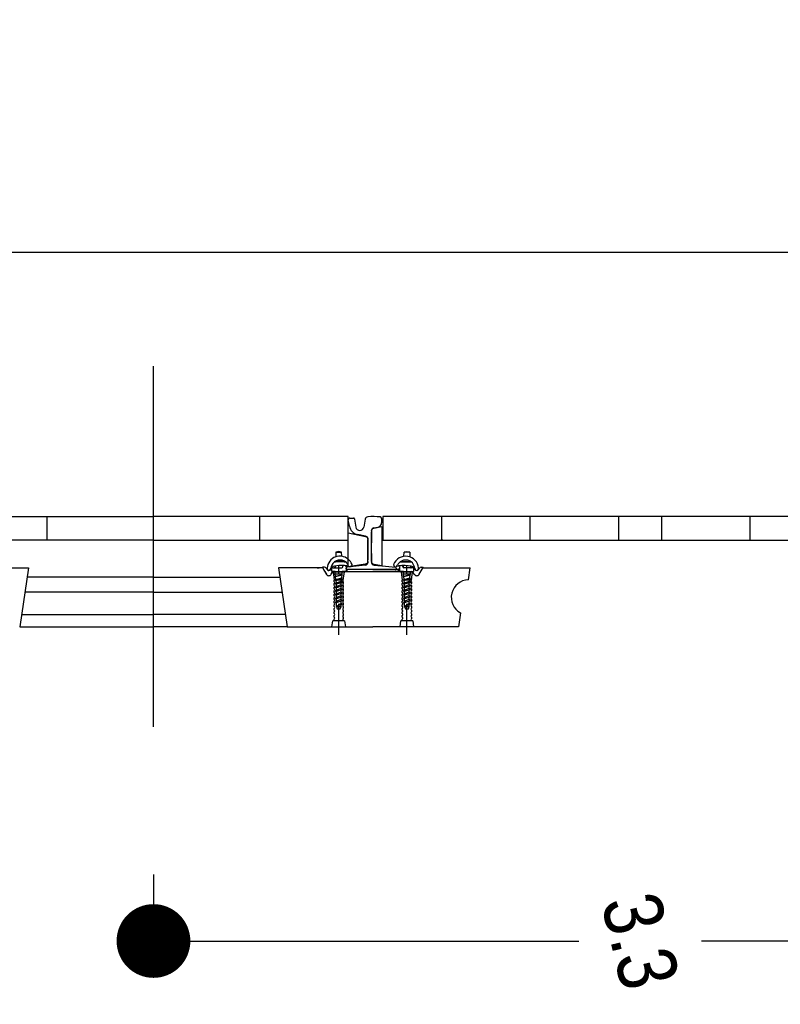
# Model space of a CAD drawing. Header units: millimetres. Extents: x 96940 to 101272, y 432237 to 434659.
# Tile 7 of 256: x 97644.79 to 97647.37, y 432595.48 to 432598.82. Entities that reach past the tile are written whole.
import ezdxf

# ---------------------------------------------------------------- set-up
doc = ezdxf.new("R2010")
doc.units = ezdxf.units.MM
doc.linetypes.add('GWI_DASHED', pattern=[5, 3.5, -1.5])
for name, color, linetype in [('NW_IP_maatvoering', 15, 'Continuous'), ('NW_profiel', 7, 'Continuous'), ('NW_profiel_maatvoering', 9, 'Continuous'), ('R_BN_T_N_Halte_Blindengeleidelijn', 9, 'Continuous')]:
    doc.layers.add(name, color=color, linetype=linetype)
doc.styles.add('Arial Narrow', font='ARIALN.TTF')
doc.styles.get("Standard").update_dxf_attribs({"font": 'romans.shx'})
doc.dimstyles.new('DSV_0500', dxfattribs={"dimtxt": 0.8, "dimasz": 0.25, "dimexe": 0, "dimexo": 0.5, "dimgap": 0.1, "dimtad": 0, "dimtih": 1, "dimtoh": 1, "dimdsep": 46, "dimtxsty": 'Arial Narrow', "dimblk": 'DOT', "dimcen": 0.25, "dimaunit": 2, "dimazin": 2, "dimtfac": 1, "dimtmove": 1, "dimatfit": 3, "dimfxl": 1, "dimtolj": 1, "dimtzin": 0, "dimarcsym": 0})
doc.dimstyles.get("Standard").update_dxf_attribs({"dimtxt": 0.18, "dimasz": 0.18, "dimexe": 0.18, "dimexo": 0.0625, "dimgap": 0.09, "dimtad": 0, "dimtih": 1, "dimtoh": 1, "dimdec": 4, "dimzin": 0, "dimdsep": 46, "dimtxsty": 'Standard', "dimcen": 0.09, "dimadec": 0, "dimazin": 0, "dimtfac": 1, "dimtdec": 4, "dimtofl": 0, "dimtmove": 0, "dimatfit": 3, "dimfxl": 1, "dimtolj": 1, "dimtzin": 0, "dimarcsym": 0})

# ---------------------------------------------------------------- blocks, each defined once
blk = doc.blocks.new('_Dot')
at = {"color": 0, "linetype": 'ByBlock', "lineweight": -2}
blk.add_line((-0.5, 0), (-1, 0), dxfattribs=at)
at = {"color": 0, "linetype": 'ByBlock', "const_width": 0.5}
blk.add_lwpolyline([(-0.25, 0, 1), (0.25, 0, 1)], format="xyb", close=True, dxfattribs=at)
blk = doc.blocks.new('*D59')
at = {"layer": 'Defpoints', "color": 0, "transparency": 16777216}
for p in [(97645.2418, 432596.4186), (97648.5418, 432596.4186), (97648.5418, 432595.6927)]:
    blk.add_point(p, dxfattribs=at)
at = {"layer": 'NW_IP_maatvoering', "color": 0, "lineweight": -2, "transparency": 16777216}
for p, q in [((97645.2418, 432595.9186), (97645.2418, 432595.6927)), ((97648.5418, 432595.9186), (97648.5418, 432595.6927)), ((97645.4918, 432595.6927), (97646.6839, 432595.6927)), ((97648.2918, 432595.6927), (97647.0996, 432595.6927))]:
    blk.add_line(p, q, dxfattribs=at)
at = {"layer": 'NW_IP_maatvoering', "color": 0, "lineweight": -2, "transparency": 16777216, "xscale": 0.25, "yscale": 0.25, "zscale": 0.25}
for p, rotation in [((97645.2418, 432595.6927), 179.999999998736), ((97648.5418, 432595.6927), 359.999999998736)]:
    blk.add_blockref('_Dot', p, dxfattribs=dict(at, rotation=rotation))
at = {"layer": 'NW_IP_maatvoering', "color": 0, "transparency": 16777216, "insert": (97646.8918, 432595.6927), "char_height": 0.2, "attachment_point": 5, "rotation": 283.4821, "style": 'Arial Narrow'}
blk.add_mtext('\\A1;3.3', dxfattribs=at)
blk = doc.blocks.new('*D53')
at = {"layer": 'Defpoints', "color": 0, "linetype": 'Continuous', "ltscale": 0.05, "transparency": 16777216}
for p in [(97638.9518, 432601.1575), (97660.3418, 432601.1575), (97660.3418, 432598.0292)]:
    blk.add_point(p, dxfattribs=at)
at = {"layer": 'R_BN_T_N_Halte_Blindengeleidelijn', "color": 0, "linetype": 'Continuous', "lineweight": -2, "ltscale": 0.05, "transparency": 16777216}
for p, q in [((97638.9518, 432601.095), (97638.9518, 432597.8492)), ((97660.3418, 432601.095), (97660.3418, 432597.8492)), ((97639.1318, 432598.0292), (97649.7505, 432598.0292)), ((97660.1618, 432598.0292), (97650.9934, 432598.0292))]:
    blk.add_line(p, q, dxfattribs=at)
at = {"layer": 'R_BN_T_N_Halte_Blindengeleidelijn', "color": 0, "linetype": 'Continuous', "ltscale": 0.05, "transparency": 16777216}
for points in [[(97639.1318, 432598.0592), (97639.1318, 432597.9992), (97638.9518, 432598.0292)], [(97660.1618, 432598.0592), (97660.1618, 432597.9992), (97660.3418, 432598.0292)]]:
    blk.add_solid(points, dxfattribs=at)
at = {"layer": 'R_BN_T_N_Halte_Blindengeleidelijn', "color": 0, "linetype": 'Continuous', "ltscale": 0.05, "transparency": 16777216, "insert": (97650.3719, 432598.0292), "char_height": 0.18, "attachment_point": 5}
blk.add_mtext('\\A1;21.3900', dxfattribs=at)

msp = doc.modelspace()

# ---------------------------------------------------------------- linework, layer by layer
at = {"layer": 'NW_profiel', "color": 1}
for p, q in [((97644.76066, 432597.13207), (97645.24182, 432597.13207)), ((97644.88142, 432597.05207), (97644.88142, 432597.13207)), ((97645.72298, 432597.13207), (97645.24182, 432597.13207)), ((97645.60222, 432597.05207), (97645.60222, 432597.13207)), ((97645.79998, 432597.13207), (97645.72298, 432597.13207)), ((97645.90222, 432597.13207), (97645.79998, 432597.13207)), ((97645.90222, 432597.05207), (97645.90222, 432597.13207)), ((97646.01873, 432597.13207), (97646.01873, 432597.05207)), ((97647.5648, 432597.13207), (97646.01873, 432597.13207)), ((97646.21873, 432597.05207), (97646.21873, 432597.13207)), ((97646.51873, 432597.05207), (97646.51873, 432597.13207)), ((97646.81873, 432597.05207), (97646.81873, 432597.13207)), ((97646.9648, 432597.05207), (97646.9648, 432597.13207)), ((97647.2648, 432597.05207), (97647.2648, 432597.13207)), ((97645.24182, 432597.05207), (97644.58142, 432597.05207)), ((97645.24182, 432597.05207), (97645.90222, 432597.05207)), ((97645.96847, 432596.98317), (97645.96847, 432597.05377)), ((97645.96847, 432596.98507), (97645.96847, 432597.05377)), ((97645.96847, 432596.98317), (97645.96847, 432597.05377)), ((97645.98047, 432597.08392), (97645.98047, 432597.0429)), ((97645.98047, 432596.97992), (97645.98047, 432597.08047)), ((97646.01873, 432597.05207), (97647.5648, 432597.05207)), ((97646.22272, 432597.05207), (97646.21622, 432597.05207)), ((97645.96847, 432596.98257), (97645.96847, 432596.98507)), ((97645.98047, 432597.00724), (97645.98047, 432596.97752)), ((97644.68054, 432596.95806), (97644.81836, 432596.95806)), ((97644.81836, 432596.95806), (97644.78836, 432596.75806)), ((97645.8031, 432596.95806), (97645.66528, 432596.95806)), ((97645.66528, 432596.95806), (97645.69528, 432596.75806)), ((97645.79712, 432596.95806), (97645.8031, 432596.95806)), ((97645.81543, 432596.95806), (97645.8031, 432596.95806)), ((97645.81446, 432596.96002), (97645.81446, 432596.95952)), ((97645.82116, 432596.96002), (97645.81446, 432596.96002)), ((97645.81446, 432596.95952), (97645.82808, 432596.93622)), ((97645.82238, 432596.94606), (97645.81543, 432596.95806)), ((97645.82238, 432596.94606), (97645.81543, 432596.95806)), ((97645.82807, 432596.95605), (97645.82957, 432596.95348)), ((97645.84341, 432596.95352), (97645.8437, 432596.95402)), ((97645.84695, 432596.94606), (97645.84695, 432596.95712)), ((97645.85063, 432596.95802), (97645.85778, 432596.95803)), ((97645.85063, 432596.95802), (97645.85469, 432596.95802)), ((97645.85606, 432596.95802), (97645.85469, 432596.95802)), ((97645.85606, 432596.95802), (97645.85811, 432596.95802)), ((97645.85778, 432596.96433), (97645.85778, 432596.95802)), ((97645.85811, 432596.95802), (97645.87985, 432596.95802)), ((97645.88381, 432596.96139), (97645.88414, 432596.96353)), ((97645.89327, 432596.96482), (97645.89528, 432596.96206)), ((97645.89528, 432596.96206), (97645.89528, 432596.94606)), ((97645.89528, 432596.95802), (97645.89535, 432596.95802)), ((97645.89528, 432596.95506), (97645.89528, 432596.95735)), ((97645.89778, 432596.94606), (97645.89778, 432596.9521)), ((97645.89778, 432596.9521), (97645.89778, 432596.94606)), ((97645.98528, 432596.95206), (97645.89828, 432596.95206)), ((97646.07228, 432596.95206), (97645.98528, 432596.95206)), ((97646.07278, 432596.94606), (97646.07278, 432596.9521)), ((97646.07691, 432596.9643), (97646.07528, 432596.96206)), ((97646.07528, 432596.96206), (97646.07528, 432596.94606)), ((97646.07528, 432596.95506), (97646.07528, 432596.95735)), ((97646.08641, 432596.96353), (97646.08674, 432596.96143)), ((97646.08878, 432596.95855), (97646.08878, 432596.96616)), ((97646.11244, 432596.95802), (97646.09068, 432596.95809)), ((97646.11449, 432596.95802), (97646.11244, 432596.95802)), ((97646.11278, 432596.96433), (97646.11278, 432596.95802)), ((97646.11993, 432596.95802), (97646.11278, 432596.95803)), ((97646.11449, 432596.95802), (97646.11586, 432596.95802)), ((97646.11993, 432596.95802), (97646.11586, 432596.95802)), ((97646.12361, 432596.95712), (97646.12361, 432596.94606)), ((97646.12715, 432596.95352), (97646.12686, 432596.95402)), ((97646.14249, 432596.95605), (97646.14098, 432596.95348)), ((97646.1425, 432596.93625), (97646.15609, 432596.95952)), ((97646.14939, 432596.96002), (97646.15609, 432596.96002)), ((97646.15524, 432596.95806), (97646.31518, 432596.95806)), ((97646.15609, 432596.95952), (97646.15609, 432596.96002)), ((97646.17408, 432596.95806), (97646.18216, 432596.95806)), ((97646.18628, 432596.95806), (97646.20178, 432596.95806)), ((97646.20878, 432596.95806), (97646.22428, 432596.95806)), ((97646.30915, 432596.91802), (97646.31518, 432596.95806)), ((97645.24182, 432596.92706), (97644.81371, 432596.92706)), ((97645.24182, 432596.92706), (97645.66993, 432596.92706)), ((97645.82238, 432596.94606), (97645.82806, 432596.93625)), ((97645.82238, 432596.94606), (97645.82806, 432596.93625)), ((97645.8445, 432596.93625), (97645.84787, 432596.94207)), ((97645.8445, 432596.93625), (97645.84787, 432596.94207)), ((97645.84451, 432596.93627), (97645.84811, 432596.94252)), ((97645.85418, 432596.94602), (97645.84695, 432596.94606)), ((97645.85395, 432596.94602), (97645.85418, 432596.94602)), ((97645.85418, 432596.94602), (97645.85606, 432596.94602)), ((97645.85778, 432596.94606), (97645.85478, 432596.94606)), ((97645.85479, 432596.94606), (97645.86978, 432596.94606)), ((97645.85479, 432596.94606), (97645.86978, 432596.94606)), ((97645.85811, 432596.94602), (97645.85606, 432596.94602)), ((97645.85778, 432596.94606), (97645.85778, 432596.94602)), ((97645.86978, 432596.94606), (97645.98528, 432596.94606)), ((97645.89528, 432596.94606), (97645.88178, 432596.94606)), ((97645.98528, 432596.94606), (97646.10078, 432596.94606)), ((97646.08878, 432596.94606), (97645.98528, 432596.94606)), ((97646.07528, 432596.94606), (97646.08878, 432596.94606)), ((97646.08878, 432596.94606), (97646.12361, 432596.94606)), ((97646.10078, 432596.94606), (97646.11577, 432596.94606)), ((97646.11278, 432596.94606), (97646.11638, 432596.94602)), ((97646.12605, 432596.93627), (97646.12244, 432596.94252)), ((97645.24182, 432596.87611), (97644.80607, 432596.87611)), ((97645.24182, 432596.87611), (97645.67757, 432596.87611)), ((97644.79465, 432596.80001), (97645.24182, 432596.80001)), ((97645.68899, 432596.80001), (97645.24182, 432596.80001)), ((97646.28239, 432596.80547), (97646.27528, 432596.75806)), ((97644.78836, 432596.75806), (97645.24182, 432596.75806)), ((97645.69528, 432596.75806), (97645.24182, 432596.75806)), ((97645.69528, 432596.75806), (97645.98528, 432596.75806)), ((97646.27528, 432596.75806), (97645.98528, 432596.75806))]:
    msp.add_line(p, q, dxfattribs=at)
at = {"layer": 'NW_profiel', "color": 7}
for p, q in [((97645.90586, 432597.09977), (97645.90228, 432597.12125)), ((97645.90722, 432597.12707), (97645.92001, 432597.12707)), ((97645.92297, 432597.12456), (97645.92322, 432597.12307)), ((97645.92322, 432597.12307), (97645.92764, 432597.09652)), ((97645.95922, 432597.12307), (97645.9548, 432597.0966)), ((97646.01522, 432597.12573), (97646.01522, 432597.11137)), ((97645.98797, 432597.09362), (97646.00316, 432597.09666)), ((97645.96043, 432597.06583), (97645.93352, 432597.07121)), ((97645.96847, 432597.05634), (97645.96847, 432596.98507)), ((97645.96847, 432597.05533), (97645.96847, 432597.05602)), ((97645.98047, 432596.97992), (97645.98047, 432597.08047)), ((97645.89528, 432596.95506), (97645.89528, 432596.95735)), ((97645.95946, 432596.96757), (97645.89798, 432596.96033)), ((97645.96847, 432596.97752), (97645.96847, 432596.98257)), ((97645.98947, 432596.96757), (97646.02814, 432596.9637)), ((97646.02814, 432596.9637), (97646.06176, 432596.96034)), ((97646.06447, 432596.95735), (97646.06447, 432596.95507))]:
    msp.add_line(p, q, dxfattribs=at)
at = {"layer": 'NW_profiel', "color": 15, "ltscale": 0.03}
for p, q in [((97645.86028, 432597.01089), (97645.8595, 432596.99529)), ((97645.86978, 432597.01389), (97645.86028, 432597.01089)), ((97645.86028, 432597.01089), (97645.87928, 432597.01089)), ((97645.87928, 432597.01089), (97645.86978, 432597.01389)), ((97645.87996, 432596.99729), (97645.87928, 432597.01089)), ((97646.0906, 432596.99729), (97646.09128, 432597.01089)), ((97646.09128, 432597.01089), (97646.10078, 432597.01389)), ((97646.11028, 432597.01089), (97646.09128, 432597.01089)), ((97646.10078, 432597.01389), (97646.11028, 432597.01089)), ((97646.11028, 432597.01089), (97646.11105, 432596.99529)), ((97645.89221, 432596.97889), (97645.85582, 432596.97889)), ((97645.8668, 432596.98389), (97645.88122, 432596.98389)), ((97645.88778, 432596.97889), (97645.89221, 432596.97889)), ((97646.07834, 432596.97889), (97646.11474, 432596.97889)), ((97646.10375, 432596.98389), (97646.08933, 432596.98389)), ((97645.88928, 432596.94306), (97645.85028, 432596.94306)), ((97645.85038, 432596.94306), (97645.85438, 432596.91706)), ((97645.85263, 432596.94306), (97645.85408, 432596.94506)), ((97645.85408, 432596.94506), (97645.88547, 432596.94506)), ((97645.85767, 432596.93765), (97645.85767, 432596.94606)), ((97645.85894, 432596.92971), (97645.85788, 432596.93765)), ((97645.85894, 432596.92971), (97645.85788, 432596.93765)), ((97645.85788, 432596.93765), (97645.88188, 432596.93765)), ((97645.85788, 432596.93765), (97645.88188, 432596.93765)), ((97645.85788, 432596.92865), (97645.88188, 432596.93486)), ((97645.85788, 432596.92865), (97645.88188, 432596.93486)), ((97645.85894, 432596.92971), (97645.85788, 432596.92865)), ((97645.85894, 432596.92971), (97645.85788, 432596.92865)), ((97645.85913, 432596.92832), (97645.85788, 432596.92865)), ((97645.85913, 432596.92832), (97645.85788, 432596.92865)), ((97645.85788, 432596.91615), (97645.88188, 432596.92236)), ((97645.86041, 432596.91868), (97645.85788, 432596.91615)), ((97645.85894, 432596.92971), (97645.88155, 432596.93516)), ((97645.85894, 432596.92971), (97645.88155, 432596.93516)), ((97645.85913, 432596.92832), (97645.88188, 432596.93486)), ((97645.85913, 432596.92832), (97645.88188, 432596.93486)), ((97645.86041, 432596.91868), (97645.85913, 432596.92832)), ((97645.86041, 432596.91868), (97645.88006, 432596.92401)), ((97645.86077, 432596.91538), (97645.88188, 432596.92236)), ((97645.87858, 432596.91285), (97645.87975, 432596.92165)), ((97645.88006, 432596.92401), (97645.8815, 432596.93475)), ((97645.88188, 432596.92236), (97645.88006, 432596.92401)), ((97645.88155, 432596.93516), (97645.88188, 432596.93765)), ((97645.88155, 432596.93516), (97645.88188, 432596.93765)), ((97645.88188, 432596.93486), (97645.88155, 432596.93516)), ((97645.88188, 432596.93486), (97645.88155, 432596.93516)), ((97645.88167, 432596.93765), (97645.88167, 432596.94606)), ((97645.88538, 432596.91706), (97645.88938, 432596.94306)), ((97645.88547, 432596.94506), (97645.88693, 432596.94306)), ((97646.08128, 432596.94306), (97646.08528, 432596.91706)), ((97646.12028, 432596.94306), (97646.08128, 432596.94306)), ((97646.08363, 432596.94306), (97646.08508, 432596.94506)), ((97646.08508, 432596.94506), (97646.11647, 432596.94506)), ((97646.08878, 432596.93765), (97646.08878, 432596.94606)), ((97646.08984, 432596.92971), (97646.08878, 432596.93765)), ((97646.08984, 432596.92971), (97646.08878, 432596.93765)), ((97646.08878, 432596.93765), (97646.11278, 432596.93765)), ((97646.08878, 432596.93765), (97646.11278, 432596.93765)), ((97646.08878, 432596.92865), (97646.11278, 432596.93486)), ((97646.08878, 432596.92865), (97646.11278, 432596.93486)), ((97646.08984, 432596.92971), (97646.08878, 432596.92865)), ((97646.08984, 432596.92971), (97646.08878, 432596.92865)), ((97646.09002, 432596.92832), (97646.08878, 432596.92865)), ((97646.09002, 432596.92832), (97646.08878, 432596.92865)), ((97646.08878, 432596.91615), (97646.11278, 432596.92236)), ((97646.09131, 432596.91868), (97646.08878, 432596.91615)), ((97646.08984, 432596.92971), (97646.11245, 432596.93516)), ((97646.08984, 432596.92971), (97646.11245, 432596.93516)), ((97646.09002, 432596.92832), (97646.11278, 432596.93486)), ((97646.09002, 432596.92832), (97646.11278, 432596.93486)), ((97646.09131, 432596.91868), (97646.09002, 432596.92832)), ((97646.09131, 432596.91868), (97646.11096, 432596.92401)), ((97646.09167, 432596.91538), (97646.11278, 432596.92236)), ((97646.10947, 432596.91285), (97646.11064, 432596.92165)), ((97646.11096, 432596.92401), (97646.11239, 432596.93475)), ((97646.11278, 432596.92236), (97646.11096, 432596.92401)), ((97646.11245, 432596.93516), (97646.11278, 432596.93765)), ((97646.11245, 432596.93516), (97646.11278, 432596.93765)), ((97646.11278, 432596.93486), (97646.11245, 432596.93516)), ((97646.11278, 432596.93486), (97646.11245, 432596.93516)), ((97646.11278, 432596.93765), (97646.11278, 432596.94606)), ((97646.11628, 432596.91706), (97646.12028, 432596.94306)), ((97646.11647, 432596.94506), (97646.11793, 432596.94306)), ((97645.85438, 432596.91706), (97645.88538, 432596.91706)), ((97645.85438, 432596.91106), (97645.85438, 432596.91674)), ((97645.85438, 432596.89906), (97645.85438, 432596.90474)), ((97645.85438, 432596.88706), (97645.85438, 432596.89274)), ((97645.86077, 432596.91538), (97645.85788, 432596.91615)), ((97645.85788, 432596.90365), (97645.88188, 432596.9089)), ((97645.86188, 432596.90765), (97645.85788, 432596.90365)), ((97645.86077, 432596.90288), (97645.85788, 432596.90365)), ((97645.85788, 432596.89115), (97645.88188, 432596.89736)), ((97645.86188, 432596.89515), (97645.85788, 432596.89115)), ((97645.86077, 432596.89038), (97645.85788, 432596.89115)), ((97645.85788, 432596.87865), (97645.88188, 432596.88486)), ((97645.86077, 432596.90288), (97645.86188, 432596.90258)), ((97645.86077, 432596.89038), (97645.86188, 432596.89008)), ((97645.86188, 432596.90765), (97645.86085, 432596.9154)), ((97645.86188, 432596.90765), (97645.87858, 432596.91285)), ((97645.88188, 432596.9089), (97645.86188, 432596.90258)), ((97645.87788, 432596.90765), (97645.86188, 432596.90765)), ((97645.86188, 432596.8964), (97645.86188, 432596.90258)), ((97645.87788, 432596.90098), (97645.86188, 432596.89515)), ((97645.88188, 432596.89736), (97645.86188, 432596.89008)), ((97645.86188, 432596.89515), (97645.86188, 432596.89617)), ((97645.86188, 432596.88265), (97645.86188, 432596.89008)), ((97645.87788, 432596.88848), (97645.86188, 432596.88265)), ((97645.88188, 432596.88486), (97645.86188, 432596.87758)), ((97645.87788, 432596.90098), (97645.87788, 432596.90765)), ((97645.88188, 432596.89736), (97645.87788, 432596.90098)), ((97645.87788, 432596.88848), (97645.87788, 432596.8959)), ((97645.88188, 432596.88486), (97645.87788, 432596.88848)), ((97645.87858, 432596.91285), (97645.88188, 432596.9089)), ((97645.88538, 432596.91074), (97645.88538, 432596.90506)), ((97645.88538, 432596.89874), (97645.88538, 432596.89306)), ((97645.88538, 432596.88674), (97645.88538, 432596.88106)), ((97646.08528, 432596.91706), (97646.11628, 432596.91706)), ((97646.08528, 432596.91106), (97646.08528, 432596.91674)), ((97646.08528, 432596.89906), (97646.08528, 432596.90474)), ((97646.08528, 432596.88706), (97646.08528, 432596.89274)), ((97646.09167, 432596.91538), (97646.08878, 432596.91615)), ((97646.08878, 432596.90365), (97646.11278, 432596.9089)), ((97646.09278, 432596.90765), (97646.08878, 432596.90365)), ((97646.09167, 432596.90288), (97646.08878, 432596.90365)), ((97646.08878, 432596.89115), (97646.11278, 432596.89736)), ((97646.09278, 432596.89515), (97646.08878, 432596.89115)), ((97646.09167, 432596.89038), (97646.08878, 432596.89115)), ((97646.08878, 432596.87865), (97646.11278, 432596.88486)), ((97646.09167, 432596.90288), (97646.09278, 432596.90258)), ((97646.09167, 432596.89038), (97646.09278, 432596.89008)), ((97646.09278, 432596.90765), (97646.09174, 432596.9154)), ((97646.09278, 432596.90765), (97646.10947, 432596.91285)), ((97646.11278, 432596.9089), (97646.09278, 432596.90258)), ((97646.10878, 432596.90765), (97646.09278, 432596.90765)), ((97646.09278, 432596.8964), (97646.09278, 432596.90258)), ((97646.10878, 432596.90098), (97646.09278, 432596.89515)), ((97646.11278, 432596.89736), (97646.09278, 432596.89008)), ((97646.09278, 432596.89515), (97646.09278, 432596.89617)), ((97646.09278, 432596.88265), (97646.09278, 432596.89008)), ((97646.10878, 432596.88848), (97646.09278, 432596.88265)), ((97646.11278, 432596.88486), (97646.09278, 432596.87758)), ((97646.10878, 432596.90098), (97646.10878, 432596.90765)), ((97646.11278, 432596.89736), (97646.10878, 432596.90098)), ((97646.10878, 432596.88848), (97646.10878, 432596.8959)), ((97646.11278, 432596.88486), (97646.10878, 432596.88848)), ((97646.10947, 432596.91285), (97646.11278, 432596.9089)), ((97646.11628, 432596.91074), (97646.11628, 432596.90506)), ((97646.11628, 432596.89874), (97646.11628, 432596.89306)), ((97646.11628, 432596.88674), (97646.11628, 432596.88106)), ((97645.85438, 432596.87506), (97645.85438, 432596.88074)), ((97645.85438, 432596.86306), (97645.85438, 432596.86874)), ((97645.85438, 432596.85106), (97645.85438, 432596.85674)), ((97645.86188, 432596.88265), (97645.85788, 432596.87865)), ((97645.86077, 432596.87788), (97645.85788, 432596.87865)), ((97645.85788, 432596.86615), (97645.88188, 432596.87236)), ((97645.86188, 432596.87015), (97645.85788, 432596.86615)), ((97645.86077, 432596.86538), (97645.85788, 432596.86615)), ((97645.85788, 432596.85365), (97645.88188, 432596.85986)), ((97645.86188, 432596.85765), (97645.85788, 432596.85365)), ((97645.86077, 432596.85288), (97645.85788, 432596.85365)), ((97645.86077, 432596.87788), (97645.86188, 432596.87758)), ((97645.86077, 432596.86538), (97645.86188, 432596.86508)), ((97645.86077, 432596.85288), (97645.86188, 432596.85258)), ((97645.86188, 432596.88265), (97645.86188, 432596.88367)), ((97645.86188, 432596.87015), (97645.86188, 432596.87758)), ((97645.87788, 432596.87598), (97645.86188, 432596.87015)), ((97645.88188, 432596.87236), (97645.86188, 432596.86508)), ((97645.86188, 432596.87015), (97645.86188, 432596.87117)), ((97645.86188, 432596.85765), (97645.86188, 432596.86508)), ((97645.87788, 432596.86348), (97645.86188, 432596.85765)), ((97645.88188, 432596.85986), (97645.86188, 432596.85258)), ((97645.86188, 432596.85765), (97645.86188, 432596.85867)), ((97645.86188, 432596.84515), (97645.86188, 432596.85258)), ((97645.87788, 432596.87598), (97645.87788, 432596.8834)), ((97645.88188, 432596.87236), (97645.87788, 432596.87598)), ((97645.87788, 432596.86348), (97645.87788, 432596.8709)), ((97645.88188, 432596.85986), (97645.87788, 432596.86348)), ((97645.87788, 432596.85098), (97645.87788, 432596.8584)), ((97645.88538, 432596.87474), (97645.88538, 432596.86906)), ((97645.88538, 432596.86274), (97645.88538, 432596.85706)), ((97646.08528, 432596.87506), (97646.08528, 432596.88074)), ((97646.08528, 432596.86306), (97646.08528, 432596.86874)), ((97646.08528, 432596.85106), (97646.08528, 432596.85674)), ((97646.09278, 432596.88265), (97646.08878, 432596.87865)), ((97646.09167, 432596.87788), (97646.08878, 432596.87865)), ((97646.08878, 432596.86615), (97646.11278, 432596.87236)), ((97646.09278, 432596.87015), (97646.08878, 432596.86615)), ((97646.09167, 432596.86538), (97646.08878, 432596.86615)), ((97646.08878, 432596.85365), (97646.11278, 432596.85986)), ((97646.09278, 432596.85765), (97646.08878, 432596.85365)), ((97646.09167, 432596.85288), (97646.08878, 432596.85365)), ((97646.09167, 432596.87788), (97646.09278, 432596.87758)), ((97646.09167, 432596.86538), (97646.09278, 432596.86508)), ((97646.09167, 432596.85288), (97646.09278, 432596.85258)), ((97646.09278, 432596.88265), (97646.09278, 432596.88367)), ((97646.09278, 432596.87015), (97646.09278, 432596.87758)), ((97646.10878, 432596.87598), (97646.09278, 432596.87015)), ((97646.11278, 432596.87236), (97646.09278, 432596.86508)), ((97646.09278, 432596.87015), (97646.09278, 432596.87117)), ((97646.09278, 432596.85765), (97646.09278, 432596.86459)), ((97646.10878, 432596.86348), (97646.09278, 432596.85765)), ((97646.11278, 432596.85986), (97646.09278, 432596.85258)), ((97646.09278, 432596.85765), (97646.09278, 432596.85867)), ((97646.09278, 432596.84515), (97646.09278, 432596.85258)), ((97646.10878, 432596.87598), (97646.10878, 432596.8834)), ((97646.11278, 432596.87236), (97646.10878, 432596.87598)), ((97646.10878, 432596.86348), (97646.10878, 432596.8709)), ((97646.11278, 432596.85986), (97646.10878, 432596.86348)), ((97646.10878, 432596.85098), (97646.10878, 432596.8584)), ((97646.11628, 432596.87474), (97646.11628, 432596.86906)), ((97646.11628, 432596.86274), (97646.11628, 432596.85706)), ((97645.85438, 432596.83906), (97645.85438, 432596.84474)), ((97645.85438, 432596.82706), (97645.85438, 432596.83274)), ((97645.85438, 432596.81506), (97645.85438, 432596.82074)), ((97645.85788, 432596.84115), (97645.88188, 432596.84736)), ((97645.86188, 432596.84515), (97645.85788, 432596.84115)), ((97645.86077, 432596.84038), (97645.85788, 432596.84115)), ((97645.86077, 432596.84038), (97645.86188, 432596.84008)), ((97645.87788, 432596.85098), (97645.86188, 432596.84515)), ((97645.88188, 432596.84736), (97645.86188, 432596.84008)), ((97645.86188, 432596.83265), (97645.86188, 432596.84008)), ((97645.86188, 432596.82765), (97645.87788, 432596.83848)), ((97645.88188, 432596.83486), (97645.86188, 432596.82758)), ((97645.86188, 432596.83265), (97645.86188, 432596.83367)), ((97645.86188, 432596.82765), (97645.86188, 432596.83265)), ((97645.86188, 432596.82758), (97645.86188, 432596.82765)), ((97645.86188, 432596.82765), (97645.87788, 432596.82765)), ((97645.86188, 432596.82765), (97645.86488, 432596.81965)), ((97645.86488, 432596.81965), (97645.87488, 432596.81965)), ((97645.87488, 432596.81965), (97645.87788, 432596.82765)), ((97645.88188, 432596.84736), (97645.87788, 432596.85098)), ((97645.87788, 432596.83848), (97645.87788, 432596.8459)), ((97645.88188, 432596.83486), (97645.87788, 432596.83848)), ((97645.87788, 432596.82765), (97645.87788, 432596.8334)), ((97645.88538, 432596.85074), (97645.88538, 432596.84506)), ((97645.88538, 432596.83874), (97645.88538, 432596.83306)), ((97645.88538, 432596.82674), (97645.88538, 432596.82106)), ((97646.08528, 432596.83906), (97646.08528, 432596.84474)), ((97646.08528, 432596.82706), (97646.08528, 432596.83274)), ((97646.08528, 432596.81506), (97646.08528, 432596.82074)), ((97646.08878, 432596.84115), (97646.11278, 432596.84736)), ((97646.09278, 432596.84515), (97646.08878, 432596.84115)), ((97646.09167, 432596.84038), (97646.08878, 432596.84115)), ((97646.09167, 432596.84038), (97646.09278, 432596.84008)), ((97646.10878, 432596.85098), (97646.09278, 432596.84515)), ((97646.11278, 432596.84736), (97646.09278, 432596.84008)), ((97646.09278, 432596.84515), (97646.09278, 432596.84617)), ((97646.09278, 432596.83265), (97646.09278, 432596.84008)), ((97646.09278, 432596.82765), (97646.10878, 432596.83848)), ((97646.11278, 432596.83486), (97646.09278, 432596.82758)), ((97646.09278, 432596.83265), (97646.09278, 432596.83367)), ((97646.09278, 432596.82765), (97646.09278, 432596.83265)), ((97646.09278, 432596.82758), (97646.09278, 432596.82765)), ((97646.09278, 432596.82765), (97646.10878, 432596.82765)), ((97646.09278, 432596.82765), (97646.09578, 432596.81965)), ((97646.09578, 432596.81965), (97646.10578, 432596.81965)), ((97646.10578, 432596.81965), (97646.10878, 432596.82765)), ((97646.11278, 432596.84736), (97646.10878, 432596.85098)), ((97646.10878, 432596.83848), (97646.10878, 432596.8459)), ((97646.11278, 432596.83486), (97646.10878, 432596.83848)), ((97646.10878, 432596.82765), (97646.10878, 432596.8334)), ((97646.11628, 432596.85074), (97646.11628, 432596.84506)), ((97646.11628, 432596.83874), (97646.11628, 432596.83306)), ((97646.11628, 432596.82674), (97646.11628, 432596.82106)), ((97645.85438, 432596.80306), (97645.85438, 432596.80874)), ((97645.85438, 432596.79106), (97645.85438, 432596.79674)), ((97645.85438, 432596.77906), (97645.85438, 432596.78474)), ((97645.88538, 432596.81474), (97645.88538, 432596.80906)), ((97645.88538, 432596.80274), (97645.88538, 432596.79706)), ((97645.88538, 432596.79074), (97645.88538, 432596.78506)), ((97646.08528, 432596.80306), (97646.08528, 432596.80874)), ((97646.08528, 432596.79106), (97646.08528, 432596.79674)), ((97646.08528, 432596.77906), (97646.08528, 432596.78474)), ((97646.11628, 432596.81474), (97646.11628, 432596.80906)), ((97646.11628, 432596.80274), (97646.11628, 432596.79706)), ((97646.11628, 432596.79074), (97646.11628, 432596.78506)), ((97645.85955, 432596.77806), (97645.85438, 432596.77906)), ((97645.88538, 432596.77874), (97645.88538, 432596.77806)), ((97646.09044, 432596.77806), (97646.08528, 432596.77906)), ((97646.11628, 432596.77874), (97646.11628, 432596.77806))]:
    msp.add_line(p, q, dxfattribs=at)
at = {"layer": 'NW_profiel', "color": 1, "linetype": 'GWI_DASHED', "ltscale": 0.03}
for p, q in [((97645.86978, 432596.73074), (97645.86978, 432596.96584)), ((97646.10078, 432596.73074), (97646.10078, 432596.96584))]:
    msp.add_line(p, q, dxfattribs=at)
at = {"layer": 'NW_profiel', "color": 1, "ltscale": 0.03}
for p, q in [((97645.84667, 432596.75806), (97645.84967, 432596.77806)), ((97645.85564, 432596.77806), (97645.84988, 432596.77806)), ((97645.88538, 432596.77806), (97645.85564, 432596.77806)), ((97645.88988, 432596.77806), (97645.88538, 432596.77806)), ((97645.88967, 432596.77806), (97645.89267, 432596.75806)), ((97646.07778, 432596.75806), (97646.08078, 432596.77806)), ((97646.08653, 432596.77806), (97646.08078, 432596.77806)), ((97646.11628, 432596.77806), (97646.08653, 432596.77806)), ((97646.12078, 432596.77806), (97646.11628, 432596.77806)), ((97646.12078, 432596.77806), (97646.12378, 432596.75806))]:
    msp.add_line(p, q, dxfattribs=at)
at = {"layer": 'NW_profiel', "color": 1}
for points in [[(97645.9806, 432597.084, -0.2785768), (97645.98881, 432597.09283), (97646.01533, 432597.09813), (97646.01533, 432596.96507), (97645.98978, 432596.96963, -0.2380672), (97645.98068, 432596.97759)], [(97645.9686, 432596.98021, -0.3853136), (97645.95952, 432596.97033), (97645.9023, 432596.96191), (97645.9023, 432597.07646), (97645.96036, 432597.06492, -0.3517905), (97645.9686, 432597.05357, -0.3517905)]]:
    msp.add_lwpolyline(points, format="xyb", dxfattribs=at)
at = {"layer": 'NW_profiel', "color": 7}
for centre, radius, start, end in [((97645.90722, 432597.12207), 0.005, 90, 189.46232), ((97645.92001, 432597.12407), 0.003, 9.46232, 90), ((97645.96908, 432597.12143), 0.01, 95.0351, 170.53768), ((97645.98585, 432596.90689), 0.22519, 83.64653, 94.49462), ((97646.01022, 432597.12573), 0.005, 0, 83.64654), ((97645.94039, 432597.10553), 0.035, 189.46232, 258.69007), ((97645.94115, 432597.09877), 0.0137, 189.46232, 270), ((97645.94128, 432597.09877), 0.0137, 270, 350.53768), ((97645.99047, 432597.08392), 0.01, 101.30993, 180), ((97646.00022, 432597.11137), 0.015, 281.30993, 360), ((97645.95847, 432597.05602), 0.01, 8.90542, 78.69007), ((97645.95847, 432597.05602), 0.01, 0, 8.90542), ((97645.89828, 432596.95735), 0.003, 95.71059, 179.99999), ((97645.89828, 432596.95735), 0.003, 95.71059, 179.99999), ((97645.89828, 432596.95506), 0.003, 180, 270), ((97645.89828, 432596.95506), 0.003, 180, 270), ((97645.95847, 432596.97752), 0.01, 275.71059, 360), ((97645.99047, 432596.97752), 0.01, 180, 264.28941), ((97646.06147, 432596.95507), 0.003, 270, 360), ((97646.06147, 432596.95735), 0.003, 360, 84.28941)]:
    msp.add_arc(centre, radius, start, end, dxfattribs=at)
at = {"layer": 'NW_profiel', "color": 15, "ltscale": 0.03}
for centre, radius, start, end in [((97645.87385, 432596.95392), 0.04379, 109.13049, 174.90788), ((97645.87385, 432596.95392), 0.04379, 81.98845, 109.13048), ((97645.87385, 432596.95392), 0.04379, 20.50686, 81.98845), ((97646.0967, 432596.95392), 0.04379, 80.40816, 159.49313), ((97646.0967, 432596.95392), 0.04379, 5.09212, 80.40816), ((97645.83648, 432596.95602), 0.0065, 163.99273, 0.45015), ((97645.83648, 432596.95602), 0.0065, 163.99273, 9.59176), ((97645.87401, 432596.95347), 0.03126, 131.82483, 173.85748), ((97645.83648, 432596.95602), 0.0065, 0.45005, 7.04704), ((97645.87401, 432596.95347), 0.03126, 128.02283, 132.0576), ((97645.85894, 432596.94624), 0.031, 100.25199, 100.91922), ((97645.87884, 432596.8462), 0.133, 99.91701, 101.0175), ((97645.87401, 432596.95347), 0.03126, 76.66685, 128.02287), ((97645.85178, 432596.97289), 0.006, 46.08322, 60.22199), ((97645.87885, 432596.8462), 0.133, 93.90904, 99.91726), ((97645.87401, 432596.95347), 0.03126, 54.40066, 76.66685), ((97645.87885, 432596.8462), 0.133, 84.43262, 86.09097), ((97645.87884, 432596.8462), 0.133, 83.98142, 86.0909), ((97645.87401, 432596.95347), 0.03126, 19.82549, 54.40067), ((97645.87401, 432596.95347), 0.03126, 53.08767, 54.40069), ((97645.90846, 432596.96818), 0.0065, 219.20539, 9.59177), ((97646.0621, 432596.96818), 0.0065, 170.40823, 352.95227), ((97646.0621, 432596.96818), 0.0065, 144.80924, 170.40824), ((97646.09654, 432596.95347), 0.03126, 6.1427, 153.57202), ((97646.09171, 432596.8462), 0.133, 78.98248, 96.01862), ((97646.11878, 432596.97289), 0.006, 119.77753, 133.91555), ((97646.11161, 432596.94624), 0.031, 79.08069, 79.74791), ((97646.13407, 432596.95602), 0.0065, 179.54984, 16.00725), ((97646.13407, 432596.95602), 0.0065, 170.40824, 16.00725), ((97646.13407, 432596.95602), 0.0065, 172.95224, 179.54993), ((97646.11161, 432596.94624), 0.031, 20.83012, 22.22162), ((97645.85288, 432596.9199), 0.0035, 295.37691, 305.82858), ((97645.85288, 432596.9079), 0.0035, 295.37693, 64.62307), ((97645.85288, 432596.8959), 0.0035, 295.37693, 64.62307), ((97645.85288, 432596.8839), 0.0035, 295.37693, 64.62307), ((97645.88688, 432596.9139), 0.0035, 115.37693, 244.62307), ((97645.88688, 432596.9019), 0.0035, 115.37693, 244.62307), ((97645.88688, 432596.8899), 0.0035, 115.37693, 244.62307), ((97646.08378, 432596.9199), 0.0035, 295.37691, 305.82858), ((97646.08378, 432596.9079), 0.0035, 295.37693, 64.62307), ((97646.08378, 432596.8959), 0.0035, 295.37693, 64.62307), ((97646.08378, 432596.8839), 0.0035, 295.37693, 64.62307), ((97646.11778, 432596.9139), 0.0035, 115.37693, 244.62307), ((97646.11778, 432596.9019), 0.0035, 115.37693, 244.62307), ((97646.11778, 432596.8899), 0.0035, 115.37693, 244.62307), ((97645.85288, 432596.8719), 0.0035, 295.37693, 64.62307), ((97645.85288, 432596.8599), 0.0035, 295.37693, 64.62307), ((97645.88688, 432596.8779), 0.0035, 115.37693, 244.62307), ((97645.88688, 432596.8659), 0.0035, 115.37693, 244.62307), ((97645.88688, 432596.8539), 0.0035, 115.37693, 244.62307), ((97646.08378, 432596.8719), 0.0035, 295.37693, 64.62307), ((97646.08378, 432596.8599), 0.0035, 295.37693, 64.62307), ((97646.11778, 432596.8779), 0.0035, 115.37693, 244.62307), ((97646.11778, 432596.8659), 0.0035, 115.37693, 244.62307), ((97646.11778, 432596.8539), 0.0035, 115.37693, 244.62307), ((97645.85288, 432596.8479), 0.0035, 295.37693, 64.62307), ((97645.85288, 432596.8359), 0.0035, 295.37693, 64.62307), ((97645.85288, 432596.8239), 0.0035, 295.37693, 64.62307), ((97645.88688, 432596.8419), 0.0035, 115.37693, 244.62307), ((97645.88688, 432596.8299), 0.0035, 115.37693, 244.62307), ((97645.88688, 432596.8179), 0.0035, 115.37693, 244.62307), ((97646.08378, 432596.8479), 0.0035, 295.37693, 64.62307), ((97646.08378, 432596.8359), 0.0035, 295.37693, 64.62307), ((97646.08378, 432596.8239), 0.0035, 295.37693, 64.62307), ((97646.11778, 432596.8419), 0.0035, 115.37693, 244.62307), ((97646.11778, 432596.8299), 0.0035, 115.37693, 244.62307), ((97646.11778, 432596.8179), 0.0035, 115.37693, 244.62307), ((97645.85288, 432596.8119), 0.0035, 295.37693, 64.62307), ((97645.85288, 432596.7999), 0.0035, 295.37693, 64.62307), ((97645.85288, 432596.7879), 0.0035, 295.37693, 64.62307), ((97645.88688, 432596.8059), 0.0035, 115.37693, 244.62307), ((97645.88688, 432596.7939), 0.0035, 115.37693, 244.62307), ((97645.88688, 432596.7819), 0.0035, 115.37693, 244.62307), ((97646.08378, 432596.8119), 0.0035, 295.37693, 64.62307), ((97646.08378, 432596.7999), 0.0035, 295.37693, 64.62307), ((97646.08378, 432596.7879), 0.0035, 295.37693, 64.62307), ((97646.11778, 432596.8059), 0.0035, 115.37693, 244.62307), ((97646.11778, 432596.7939), 0.0035, 115.37693, 244.62307), ((97646.11778, 432596.7819), 0.0035, 115.37693, 244.62307), ((97645.85288, 432596.7759), 0.0035, 38.15563, 64.62307), ((97646.08378, 432596.7759), 0.0035, 38.15563, 64.62307)]:
    msp.add_arc(centre, radius, start, end, dxfattribs=at)
at = {"layer": 'NW_profiel', "color": 1}
for centre, radius, start, end in [((97645.82116, 432596.95202), 0.008, 30.29999, 89.99999), ((97645.83648, 432596.95752), 0.008, 210.29997, 329.99999), ((97645.85894, 432596.94624), 0.018, 101.25067, 156.47574), ((97645.85063, 432596.95002), 0.008, 90, 150), ((97645.87884, 432596.8462), 0.12, 100.11123, 101.25063), ((97645.87884, 432596.8462), 0.12, 88.59951, 100.11118), ((97645.87985, 432596.96202), 0.004, 269.99999, 350.99999), ((97645.87884, 432596.8462), 0.12, 81.40271, 88.59952), ((97645.88711, 432596.96306), 0.003, 104.69379, 170.99999), ((97645.89084, 432596.96306), 0.003, 35.99997, 50.96419), ((97645.89886, 432596.97101), 0.0065, 251.32392, 306.65068), ((97646.07169, 432596.97101), 0.0065, 236.10936, 288.67601), ((97646.07228, 432596.95506), 0.003, 270, 360), ((97646.09171, 432596.8462), 0.12, 78.74938, 98.5973), ((97646.07933, 432596.96254), 0.003, 96.0724, 143.99997), ((97646.07934, 432596.96254), 0.003, 144.0117, 144.03666), ((97646.07934, 432596.96254), 0.003, 96.07965, 96.14672), ((97646.08347, 432596.96291), 0.003, 8.99919, 94.0373), ((97646.09069, 432596.96209), 0.004, 188.99805, 269.84988), ((97646.11161, 432596.94624), 0.018, 23.52426, 78.74932), ((97646.11993, 432596.95002), 0.008, 30, 90), ((97646.13407, 432596.95752), 0.008, 210.00001, 329.70003), ((97646.14939, 432596.95202), 0.008, 90.00001, 149.70001), ((97645.83628, 432596.94102), 0.0095, 210.07804, 329.92196), ((97645.83628, 432596.94102), 0.0095, 210.07804, 329.92196), ((97645.83628, 432596.94102), 0.0095, 210.29997, 330), ((97645.85479, 432596.93806), 0.008, 89.99993, 149.92203), ((97645.85479, 432596.93806), 0.008, 89.99993, 149.92203), ((97645.85418, 432596.93902), 0.007, 90, 150), ((97646.11638, 432596.93902), 0.007, 30, 90), ((97646.13428, 432596.94102), 0.0095, 210.00001, 329.70003), ((97646.13428, 432596.94102), 0.0095, 210.07804, 329.92196), ((97646.31128, 432596.85806), 0.06, 92.02885, 241.21859)]:
    msp.add_arc(centre, radius, start, end, dxfattribs=at)
at = {"layer": 'NW_profiel_maatvoering', "ltscale": 0.5}
msp.add_line((97645.24177, 432596.41855), (97645.24177, 432597.6417), dxfattribs=at)

# ---------------------------------------------------------------- dimensions: what is measured, and where the dimension line sits
at = {"layer": 'NW_IP_maatvoering'}
dim = msp.add_aligned_dim(p1=(97645.24177, 432596.41855), p2=(97648.54177, 432596.41855), distance=-0.72581, dimstyle='DSV_0500', override={"dimtxt": 0.2}, dxfattribs=at)
dim.commit()
dim.dimension.update_dxf_attribs({"geometry": '*D59', "text_midpoint": (97646.89177, 432595.69275), "text_rotation": 180})
at = {"layer": 'R_BN_T_N_Halte_Blindengeleidelijn', "color": 6, "linetype": 'Continuous', "ltscale": 0.05}
dim = msp.add_linear_dim(base=(97660.34177, 432598.02925), p1=(97638.95177, 432601.15754), p2=(97660.34177, 432601.15754), dimstyle='Standard', dxfattribs=at)
dim.commit()
dim.dimension.update_dxf_attribs({"geometry": '*D53', "text_midpoint": (97650.37195, 432598.02925), "dimtype": 160})

doc.saveas('drawing.dxf')
